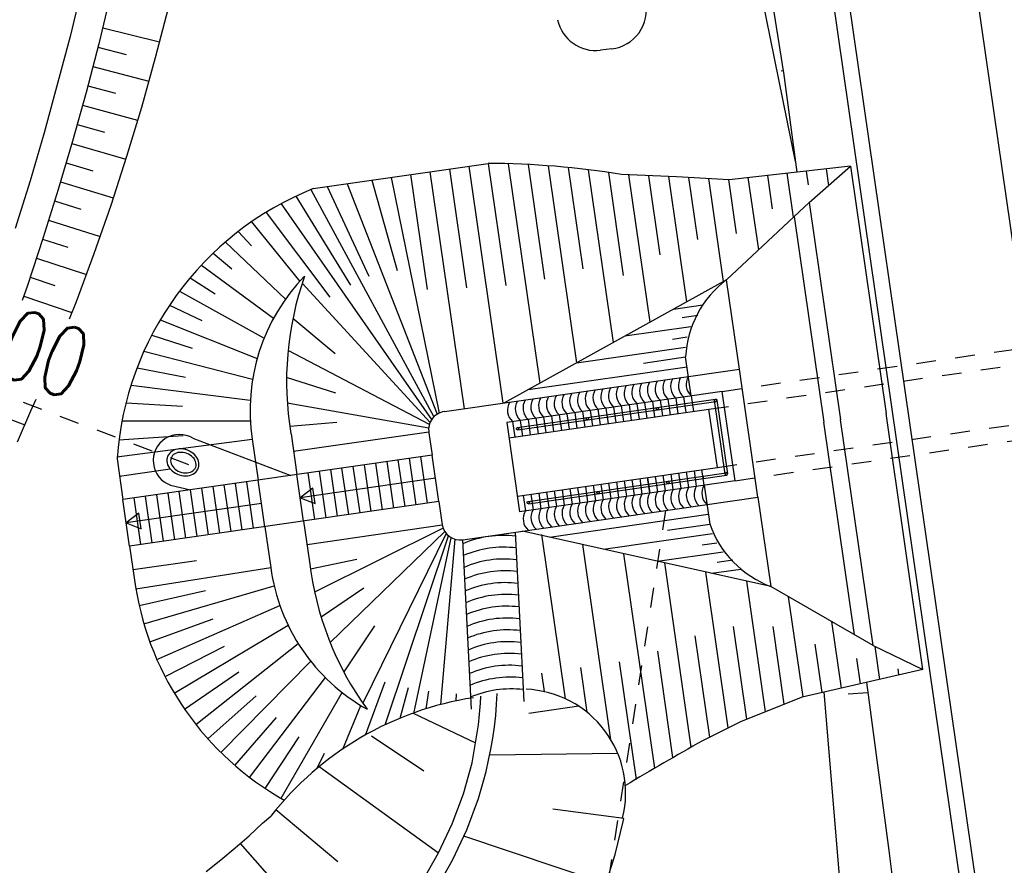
# Model space of a CAD drawing. Extents: x 446457 to 447032, y 444506 to 445688.
# Tile 17 of 83: x 446716 to 446741, y 444712 to 444734. Entities that reach past the tile are written whole.
import ezdxf

# ---------------------------------------------------------------- set-up
doc = ezdxf.new("R2010")
doc.units = 0
doc.header["$LTSCALE"] = 2
doc.header["$MEASUREMENT"] = 0
doc.linetypes.add('AUSGEZOGEN', pattern=[0])
doc.linetypes.add('STRICHLINIEX2', pattern=[0.5, 0.25, -0.25])
for name, color, linetype in [('DB-Böschungen', 15, 'CONTINUOUS'), ('DB-Durchlass_Tandl', 15, 'CONTINUOUS'), ('DB-Gleisachse', 7, 'CONTINUOUS'), ('DB-GRABEN', 15, 'AUSGEZOGEN'), ('DB-Kabelanlagen', 15, 'CONTINUOUS'), ('DB-Regenrückhaltebecken_Vorflutgra', 15, 'CONTINUOUS'), ('DB-Wegböschungen', 15, 'CONTINUOUS'), ('DB-Wege', 15, 'CONTINUOUS'), ('FBRTOP', 250, 'AUSGEZOGEN')]:
    doc.layers.add(name, color=color, linetype=linetype)
doc.styles.add('ROMANS', font='romans.shx', dxfattribs={"width": 0.8})

msp = doc.modelspace()

# ---------------------------------------------------------------- linework, layer by layer
at = {"layer": 'DB-Böschungen', "linetype": 'Continuous'}
for p, q in [((446733.522, 444742.139), (446735.986, 444730.06)), ((446735.291, 444734.816), (446735.687, 444732.314)), ((446735.678, 444732.37), (446735.629, 444732.362)), ((446735.678, 444732.37), (446735.686, 444732.321)), ((446735.686, 444732.321), (446736.022, 444729.786)), ((446737.797, 444716.781), (446737.839, 444716.463)), ((446738.607, 444693.855), (446736.722, 444716.529)), ((446737.831, 444716.512), (446737.33, 444716.483)), ((446737.839, 444716.463), (446738.365, 444712.496)), ((446738.365, 444712.496), (446738.891, 444708.529))]:
    msp.add_line(p, q, dxfattribs=at)
at = {"layer": 'DB-Böschungen'}
msp.add_lwpolyline([(446720.197, 444947.158, 0), (446720.588, 444944.34, -0.000021), (446721.861, 444935.165, -0.000029), (446722.786, 444928.49, -0.002076), (446723.586, 444922.54, 0.002062), (446724.385, 444916.59, 0.000001), (446725.21, 444910.64, -0.000001), (446726.034, 444904.69), (446727.684, 444892.79, -0.000854), (446728.612, 444886.001, 0.000446), (446730.382, 444872.99, 0.000157), (446732.831, 444855.14, 0.000129), (446735.829, 444833.389, 0.000159), (446738.898, 444811.216, 0.000371), (446740.226, 444801.689, 0.000108), (446740.815, 444797.499, 0.000023), (446743.574, 444777.889, 0.000089), (446747.32, 444751.314, 0.000421), (446748.115, 444745.715, 0.00098), (446748.299, 444744.447, -0.000042), (446752.686, 444714.558, -0.000256), (446753.859, 444706.53, -0.000116), (446756.426, 444688.877)], format="xyb", dxfattribs=at)
at = {"layer": 'DB-Durchlass_Tandl', "linetype": 'Continuous'}
for p, q in [((446723.703, 444729.364), (446728.16, 444730.006)), ((446727.17, 444729.864), (446727.606, 444726.838)), ((446727.665, 444729.935), (446728.536, 444723.897)), ((446728.16, 444730.006), (446728.608, 444726.897)), ((446728.666, 444729.999), (446729.473, 444724.406)), ((446729.174, 444729.979), (446729.595, 444727.061)), ((446729.684, 444729.947), (446730.408, 444724.924)), ((446730.195, 444729.903), (446730.568, 444727.317)), ((446730.709, 444729.846), (446731.344, 444725.442)), ((446737.389, 444729.939), (446734.302, 444729.592)), ((446736.34, 444729.014), (446737.389, 444729.939)), ((446736.768, 444729.869), (446736.829, 444729.445)), ((446737.389, 444729.939), (446738.297, 444723.638)), ((446725.191, 444729.578), (446725.837, 444727.279)), ((446725.685, 444729.65), (446726.913, 444723.644)), ((446726.18, 444729.721), (446726.602, 444726.798)), ((446726.675, 444729.792), (446727.546, 444723.755)), ((446731.224, 444729.775), (446731.603, 444727.148)), ((446732.96, 444729.662), (446731.557, 444729.723)), ((446731.738, 444729.715), (446732.28, 444725.96)), ((446732.246, 444729.693), (446732.537, 444727.68)), ((446732.755, 444729.671), (446733.215, 444726.478)), ((446734.302, 444729.592), (446732.96, 444729.662)), ((446733.264, 444729.646), (446733.491, 444728.066)), ((446733.773, 444729.62), (446734.151, 444726.996)), ((446734.282, 444729.593), (446734.479, 444728.224)), ((446734.779, 444729.646), (446735.045, 444727.801)), ((446735.276, 444729.702), (446735.399, 444728.852)), ((446735.773, 444729.758), (446735.935, 444728.635)), ((446736.321, 444729.465), (446736.27, 444729.813)), ((446723.641, 444729.339), (446726.775, 444723.547)), ((446724.059, 444729.415), (446725.118, 444727.134)), ((446724.562, 444729.487), (446726.856, 444723.613)), ((446723.257, 444729.169), (446724.65, 444726.906)), ((446722.883, 444728.98), (446726.719, 444723.479)), ((446736.34, 444729.014), (446734.236, 444727.043)), ((446736.34, 444729.014), (446737.139, 444723.471)), ((446722.498, 444728.758), (446724.123, 444726.597)), ((446735.957, 444728.656), (446736.714, 444723.41)), ((446722.126, 444728.515), (446723.357, 444727.001)), ((446721.79, 444728.269), (446722.125, 444727.906)), ((446721.465, 444728.003), (446722.993, 444726.547)), ((446721.151, 444727.719), (446721.626, 444727.321)), ((446720.851, 444727.416), (446722.691, 444726.063)), ((446720.566, 444727.095), (446721.204, 444726.684)), ((446726.68, 444723.407), (446723.42, 444726.954)), ((446734.236, 444727.043), (446728.56, 444723.901)), ((446734.564, 444724.767), (446734.236, 444727.043)), ((446720.295, 444726.755), (446722.451, 444725.557)), ((446720.041, 444726.398), (446720.865, 444726.006)), ((446732.879, 444726.292), (446733.628, 444726.4)), ((446724.261, 444725.151), (446723.181, 444726.051)), ((446733.498, 444726.129), (446733.099, 444726.071)), ((446719.804, 444726.023), (446722.273, 444725.036)), ((446731.645, 444725.609), (446733.322, 444725.851)), ((446719.586, 444725.631), (446720.612, 444725.295)), ((446732.854, 444725.531), (446733.233, 444725.585)), ((446730.411, 444724.926), (446733.191, 444725.327)), ((446719.388, 444725.223), (446722.156, 444724.507)), ((446726.66, 444723.351), (446723.059, 444725.236)), ((446732.113, 444724.919), (446733.19, 444725.074)), ((446733.333, 444724.084), (446733.19, 444725.074)), ((446719.212, 444724.799), (446720.448, 444724.562)), ((446729.177, 444724.243), (446733.226, 444724.827)), ((446724.274, 444724.155), (446723.022, 444724.55)), ((446727.042, 444723.682), (446734.564, 444724.767)), ((446735.035, 444721.501), (446734.564, 444724.767)), ((446719.059, 444724.36), (446722.098, 444723.975)), ((446734.125, 444724.198), (446728.632, 444723.406)), ((446733.135, 444724.056), (446733.192, 444723.66)), ((446733.333, 444724.084), (446733.39, 444723.688)), ((446734.453, 444721.922), (446734.125, 444724.198)), ((446718.93, 444723.908), (446720.373, 444723.817)), ((446726.643, 444723.258), (446723.04, 444723.897)), ((446728.903, 444723.274), (446733.951, 444724.002)), ((446728.912, 444723.214), (446733.96, 444723.942)), ((446731.353, 444723.799), (446731.41, 444723.403)), ((446731.551, 444723.827), (446731.608, 444723.431)), ((446731.749, 444723.856), (446731.806, 444723.46)), ((446731.947, 444723.884), (446732.004, 444723.488)), ((446732.145, 444723.913), (446732.202, 444723.517)), ((446732.343, 444723.941), (446732.4, 444723.546)), ((446732.541, 444723.97), (446732.598, 444723.574)), ((446732.739, 444723.999), (446732.796, 444723.603)), ((446732.937, 444724.027), (446732.994, 444723.631)), ((446733.371, 444723.857), (446733.362, 444723.917)), ((446734.197, 444722.087), (446733.926, 444723.968)), ((446733.985, 444723.976), (446734.256, 444722.096)), ((446728.689, 444723.01), (446733.786, 444723.745)), ((446729.572, 444723.542), (446729.629, 444723.146)), ((446729.77, 444723.57), (446729.827, 444723.174)), ((446729.968, 444723.599), (446730.025, 444723.203)), ((446730.166, 444723.627), (446730.223, 444723.231)), ((446730.364, 444723.656), (446730.421, 444723.26)), ((446730.562, 444723.685), (446730.619, 444723.289)), ((446730.76, 444723.713), (446730.817, 444723.317)), ((446730.957, 444723.742), (446731.015, 444723.346)), ((446731.155, 444723.77), (446731.213, 444723.374)), ((446734, 444722.261), (446733.786, 444723.745)), ((446739.239, 444717.109), (446738.297, 444723.638)), ((446718.826, 444723.443), (446722.098, 444723.446)), ((446724.304, 444723.402), (446723.104, 444723.302)), ((446728.632, 444723.406), (446728.96, 444721.13)), ((446728.78, 444723.428), (446728.837, 444723.032)), ((446728.978, 444723.456), (446729.035, 444723.06)), ((446729.176, 444723.485), (446729.233, 444723.089)), ((446729.374, 444723.513), (446729.431, 444723.117)), ((446737.494, 444717.997), (446736.714, 444723.41)), ((446737.968, 444717.724), (446737.139, 444723.471)), ((446718.75, 444722.966), (446720.388, 444723.072)), ((446723.136, 444723.119), (446723.286, 444722.08)), ((446723.201, 444722.673), (446726.645, 444723.17)), ((446726.649, 444723.143), (446726.731, 444722.576)), ((446718.696, 444722.529), (446722.147, 444722.976)), ((446722.147, 444722.976), (446722.296, 444721.937)), ((446726.731, 444722.576), (446718.852, 444721.44)), ((446726.902, 444721.389), (446726.731, 444722.576)), ((446718.702, 444722.479), (446718.852, 444721.44)), ((446725.18, 444721.14), (446725.008, 444722.328)), ((446725.467, 444721.182), (446725.295, 444722.369)), ((446725.754, 444721.223), (446725.582, 444722.411)), ((446726.041, 444721.264), (446725.869, 444722.452)), ((446726.328, 444721.306), (446726.156, 444722.493)), ((446726.615, 444721.347), (446726.444, 444722.535)), ((446726.615, 444721.347), (446726.444, 444722.535)), ((446718.766, 444722.034), (446720.057, 444722.22)), ((446723.457, 444720.892), (446723.286, 444722.08)), ((446723.745, 444720.933), (446723.573, 444722.121)), ((446724.032, 444720.975), (446723.86, 444722.162)), ((446724.319, 444721.016), (446724.147, 444722.204)), ((446724.606, 444721.057), (446724.434, 444722.245)), ((446724.893, 444721.099), (446724.721, 444722.287)), ((446728.903, 444721.526), (446734, 444722.261)), ((446729.174, 444721.393), (446734.222, 444722.121)), ((446729.183, 444721.334), (446734.231, 444722.062)), ((446732.614, 444722.061), (446732.671, 444721.665)), ((446732.812, 444722.089), (446732.869, 444721.694)), ((446733.01, 444722.118), (446733.067, 444721.722)), ((446733.208, 444722.147), (446733.265, 444721.751)), ((446733.406, 444722.175), (446733.463, 444721.779)), ((446733.661, 444721.808), (446733.604, 444722.204)), ((446733.633, 444722.036), (446733.642, 444721.977)), ((446734.198, 444722.1), (446734.197, 444722.099)), ((446734.197, 444722.099), (446734.197, 444722.097)), ((446734.197, 444722.097), (446734.197, 444722.096)), ((446734.197, 444722.096), (446734.197, 444722.094)), ((446734.197, 444722.094), (446734.197, 444722.093)), ((446734.197, 444722.093), (446734.197, 444722.091)), ((446734.197, 444722.091), (446734.197, 444722.09)), ((446734.197, 444722.09), (446734.197, 444722.089)), ((446734.197, 444722.089), (446734.197, 444722.087)), ((446734.197, 444722.087), (446734.197, 444722.086)), ((446734.197, 444722.086), (446734.197, 444722.084)), ((446734.197, 444722.084), (446734.198, 444722.083)), ((446734.199, 444722.103), (446734.198, 444722.102)), ((446734.198, 444722.102), (446734.198, 444722.1)), ((446734.198, 444722.083), (446734.198, 444722.081)), ((446734.198, 444722.081), (446734.199, 444722.08)), ((446734.2, 444722.106), (446734.199, 444722.104)), ((446734.199, 444722.104), (446734.199, 444722.103)), ((446734.199, 444722.08), (446734.199, 444722.079)), ((446734.199, 444722.079), (446734.2, 444722.077)), ((446734.201, 444722.107), (446734.2, 444722.106)), ((446734.2, 444722.077), (446734.201, 444722.076)), ((446734.202, 444722.108), (446734.201, 444722.107)), ((446734.201, 444722.076), (446734.202, 444722.075)), ((446734.203, 444722.109), (446734.202, 444722.108)), ((446734.202, 444722.075), (446734.202, 444722.074)), ((446734.202, 444722.074), (446734.203, 444722.072)), ((446734.204, 444722.112), (446734.203, 444722.11)), ((446734.203, 444722.11), (446734.203, 444722.109)), ((446734.203, 444722.072), (446734.204, 444722.071)), ((446734.205, 444722.113), (446734.204, 444722.112)), ((446734.204, 444722.071), (446734.205, 444722.07)), ((446734.206, 444722.114), (446734.205, 444722.113)), ((446734.205, 444722.07), (446734.206, 444722.069)), ((446734.208, 444722.115), (446734.206, 444722.114)), ((446734.206, 444722.069), (446734.207, 444722.068)), ((446734.207, 444722.068), (446734.209, 444722.067)), ((446734.209, 444722.116), (446734.208, 444722.115)), ((446734.21, 444722.116), (446734.209, 444722.116)), ((446734.209, 444722.067), (446734.21, 444722.066)), ((446734.211, 444722.117), (446734.21, 444722.116)), ((446734.21, 444722.066), (446734.211, 444722.066)), ((446734.213, 444722.118), (446734.211, 444722.117)), ((446734.211, 444722.066), (446734.212, 444722.065)), ((446734.212, 444722.065), (446734.214, 444722.064)), ((446734.214, 444722.119), (446734.213, 444722.118)), ((446734.215, 444722.119), (446734.214, 444722.119)), ((446734.214, 444722.064), (446734.215, 444722.064)), ((446734.216, 444722.12), (446734.215, 444722.119)), ((446734.215, 444722.064), (446734.216, 444722.063)), ((446734.218, 444722.12), (446734.216, 444722.12)), ((446734.216, 444722.063), (446734.218, 444722.063)), ((446734.219, 444722.121), (446734.218, 444722.12)), ((446734.218, 444722.063), (446734.219, 444722.062)), ((446734.221, 444722.121), (446734.219, 444722.121)), ((446734.219, 444722.062), (446734.221, 444722.062)), ((446734.222, 444722.121), (446734.221, 444722.121)), ((446734.221, 444722.062), (446734.222, 444722.062)), ((446734.224, 444722.121), (446734.222, 444722.121)), ((446734.222, 444722.062), (446734.223, 444722.061)), ((446734.223, 444722.061), (446734.225, 444722.061)), ((446734.225, 444722.121), (446734.224, 444722.121)), ((446734.227, 444722.121), (446734.225, 444722.121)), ((446734.225, 444722.061), (446734.226, 444722.061)), ((446734.226, 444722.061), (446734.228, 444722.061)), ((446734.228, 444722.121), (446734.227, 444722.121)), ((446734.23, 444722.121), (446734.228, 444722.121)), ((446734.228, 444722.061), (446734.229, 444722.061)), ((446734.229, 444722.061), (446734.231, 444722.062)), ((446734.231, 444722.121), (446734.23, 444722.121)), ((446734.233, 444722.121), (446734.231, 444722.121)), ((446734.231, 444722.062), (446734.232, 444722.062)), ((446734.232, 444722.062), (446734.234, 444722.062)), ((446734.234, 444722.12), (446734.233, 444722.121)), ((446734.235, 444722.12), (446734.234, 444722.12)), ((446734.234, 444722.062), (446734.235, 444722.063)), ((446734.237, 444722.12), (446734.235, 444722.12)), ((446734.235, 444722.063), (446734.236, 444722.063)), ((446734.236, 444722.063), (446734.238, 444722.064)), ((446734.238, 444722.119), (446734.237, 444722.12)), ((446734.24, 444722.118), (446734.238, 444722.119)), ((446734.238, 444722.064), (446734.239, 444722.064)), ((446734.239, 444722.064), (446734.241, 444722.065)), ((446734.241, 444722.118), (446734.24, 444722.118)), ((446734.242, 444722.117), (446734.241, 444722.118)), ((446734.241, 444722.065), (446734.242, 444722.066)), ((446734.243, 444722.116), (446734.242, 444722.117)), ((446734.242, 444722.066), (446734.243, 444722.066)), ((446734.244, 444722.115), (446734.243, 444722.116)), ((446734.243, 444722.066), (446734.244, 444722.067)), ((446734.246, 444722.114), (446734.244, 444722.115)), ((446734.244, 444722.067), (446734.245, 444722.068)), ((446734.245, 444722.068), (446734.247, 444722.069)), ((446734.247, 444722.113), (446734.246, 444722.114)), ((446734.248, 444722.113), (446734.247, 444722.113)), ((446734.247, 444722.069), (446734.248, 444722.07)), ((446734.249, 444722.111), (446734.248, 444722.113)), ((446734.248, 444722.07), (446734.249, 444722.071)), ((446734.25, 444722.11), (446734.249, 444722.111)), ((446734.249, 444722.071), (446734.25, 444722.072)), ((446734.251, 444722.109), (446734.25, 444722.11)), ((446734.25, 444722.072), (446734.251, 444722.073)), ((446734.252, 444722.108), (446734.251, 444722.109)), ((446734.251, 444722.075), (446734.252, 444722.076)), ((446734.251, 444722.073), (446734.251, 444722.075)), ((446734.252, 444722.107), (446734.252, 444722.108)), ((446734.253, 444722.105), (446734.252, 444722.107)), ((446734.252, 444722.076), (446734.253, 444722.077)), ((446734.254, 444722.104), (446734.253, 444722.105)), ((446734.253, 444722.077), (446734.254, 444722.078)), ((446734.254, 444722.103), (446734.254, 444722.104)), ((446734.255, 444722.101), (446734.254, 444722.103)), ((446734.254, 444722.08), (446734.255, 444722.081)), ((446734.254, 444722.078), (446734.254, 444722.08)), ((446734.255, 444722.1), (446734.255, 444722.101)), ((446734.256, 444722.098), (446734.255, 444722.1)), ((446734.255, 444722.083), (446734.256, 444722.084)), ((446734.255, 444722.081), (446734.255, 444722.083)), ((446734.256, 444722.097), (446734.256, 444722.098)), ((446734.256, 444722.096), (446734.256, 444722.097)), ((446734.256, 444722.094), (446734.256, 444722.096)), ((446734.256, 444722.093), (446734.256, 444722.094)), ((446734.257, 444722.091), (446734.256, 444722.093)), ((446734.256, 444722.09), (446734.257, 444722.091)), ((446734.256, 444722.088), (446734.256, 444722.09)), ((446734.256, 444722.087), (446734.256, 444722.088)), ((446734.256, 444722.085), (446734.256, 444722.087)), ((446734.256, 444722.084), (446734.256, 444722.085)), ((446721.607, 444720.625), (446721.435, 444721.813)), ((446721.894, 444720.666), (446721.722, 444721.854)), ((446722.181, 444720.708), (446722.009, 444721.895)), ((446722.468, 444720.749), (446722.296, 444721.937)), ((446726.816, 444721.982), (446723.372, 444721.486)), ((446734.453, 444721.922), (446728.96, 444721.13)), ((446730.833, 444721.804), (446730.89, 444721.408)), ((446731.031, 444721.833), (446731.088, 444721.437)), ((446731.229, 444721.861), (446731.286, 444721.465)), ((446731.427, 444721.89), (446731.484, 444721.494)), ((446731.625, 444721.918), (446731.682, 444721.522)), ((446731.823, 444721.947), (446731.88, 444721.551)), ((446732.021, 444721.975), (446732.078, 444721.579)), ((446732.276, 444721.608), (446732.218, 444722.004)), ((446732.218, 444722.004), (446732.276, 444721.608)), ((446732.218, 444722.004), (446732.276, 444721.608)), ((446732.416, 444722.032), (446732.474, 444721.636)), ((446733.661, 444721.808), (446733.804, 444720.818)), ((446719.884, 444720.377), (446719.713, 444721.564)), ((446720.171, 444720.418), (446720, 444721.606)), ((446720.458, 444720.459), (446720.287, 444721.647)), ((446720.746, 444720.501), (446720.574, 444721.688)), ((446721.033, 444720.542), (446720.861, 444721.73)), ((446721.32, 444720.583), (446721.148, 444721.771)), ((446723.69, 444721.733), (446723.372, 444721.486)), ((446723.747, 444721.338), (446723.69, 444721.733)), ((446729.051, 444721.547), (446729.108, 444721.151)), ((446729.249, 444721.576), (446729.306, 444721.18)), ((446729.447, 444721.604), (446729.504, 444721.208)), ((446729.645, 444721.633), (446729.702, 444721.237)), ((446729.843, 444721.661), (446729.9, 444721.265)), ((446730.041, 444721.69), (446730.098, 444721.294)), ((446730.239, 444721.718), (446730.296, 444721.322)), ((446730.437, 444721.747), (446730.494, 444721.351)), ((446730.635, 444721.775), (446730.692, 444721.38)), ((446719.023, 444720.252), (446718.852, 444721.44)), ((446722.382, 444721.343), (446718.938, 444720.846)), ((446726.902, 444721.389), (446719.023, 444720.252)), ((446719.31, 444720.294), (446719.139, 444721.481)), ((446719.597, 444720.335), (446719.426, 444721.523)), ((446723.372, 444721.486), (446723.747, 444721.338)), ((446726.902, 444721.389), (446726.987, 444720.795)), ((446727.513, 444720.416), (446735.035, 444721.501)), ((446735.035, 444721.501), (446735.363, 444719.224)), ((446719.256, 444721.094), (446718.938, 444720.846)), ((446719.313, 444720.699), (446719.256, 444721.094)), ((446729.72, 444720.481), (446733.768, 444721.065)), ((446718.938, 444720.846), (446719.313, 444720.699)), ((446723.457, 444720.892), (446723.607, 444719.853)), ((446723.543, 444720.298), (446726.987, 444720.795)), ((446732.727, 444720.663), (446733.804, 444720.818)), ((446722.468, 444720.749), (446722.618, 444719.71)), ((446727.011, 444720.71), (446723.735, 444719.079)), ((446727.053, 444720.625), (446724.132, 444717.8)), ((446727.088, 444720.577), (446724.963, 444716.254)), ((446728.85, 444720.609), (446729.064, 444716.295)), ((446735.363, 444719.224), (446729.031, 444720.635)), ((446730.127, 444716.365), (446729.524, 444720.548)), ((446731.096, 444720.175), (446733.876, 444720.576)), ((446725.536, 444715.702), (446727.146, 444720.52)), ((446726.266, 444715.988), (446727.219, 444720.469)), ((446726.953, 444716.219), (446727.315, 444720.429)), ((446727.508, 444720.415), (446727.722, 444716.102)), ((446731.288, 444715.32), (446730.571, 444720.292)), ((446733.611, 444720.285), (446733.989, 444720.34)), ((446719.023, 444720.252), (446719.173, 444719.213)), ((446732.403, 444714.594), (446731.615, 444720.059)), ((446732.473, 444719.868), (446734.15, 444720.11)), ((446719.109, 444719.658), (446720.73, 444719.892)), ((446724.808, 444719.911), (446723.628, 444719.668)), ((446733.336, 444715.132), (446732.659, 444719.827)), ((446734.398, 444719.893), (446733.998, 444719.836)), ((446719.181, 444719.164), (446722.618, 444719.71)), ((446734.276, 444715.62), (446733.703, 444719.594)), ((446733.849, 444719.562), (446734.599, 444719.67)), ((446735.227, 444716.034), (446734.747, 444719.362)), ((446719.173, 444719.213), (446719.173, 444719.213)), ((446719.265, 444718.739), (446720.957, 444719.121)), ((446719.386, 444718.272), (446722.704, 444719.246)), ((446724.992, 444719.18), (446723.902, 444718.447)), ((446737.968, 444717.724), (446735.363, 444719.224)), ((446736.182, 444716.413), (446735.814, 444718.965)), ((446719.716, 444717.365), (446722.853, 444718.738)), ((446719.537, 444717.813), (446721.154, 444718.402)), ((446737.161, 444716.636), (446736.916, 444718.33)), ((446720.158, 444716.507), (446723.059, 444718.244)), ((446725.261, 444718.221), (446724.479, 444717.053)), ((446734.749, 444715.842), (446734.409, 444718.203)), ((446735.704, 444716.225), (446735.418, 444718.208)), ((446733.805, 444715.385), (446733.433, 444717.964)), ((446719.924, 444716.929), (446721.436, 444717.709)), ((446720.706, 444715.712), (446723.321, 444717.77)), ((446732.869, 444714.865), (446732.479, 444717.574)), ((446736.671, 444716.525), (446736.494, 444717.756)), ((446737.968, 444717.724), (446739.239, 444717.109)), ((446738.139, 444716.859), (446738.018, 444717.695)), ((446721.35, 444714.993), (446723.639, 444717.32)), ((446731.94, 444714.306), (446731.507, 444717.304)), ((446737.65, 444716.747), (446737.557, 444717.393)), ((446720.42, 444716.101), (446721.801, 444717.052)), ((446729.596, 444716.546), (446729.528, 444717.019)), ((446730.682, 444716.019), (446730.518, 444717.161)), ((446739.239, 444717.109), (446736.161, 444716.409)), ((446738.628, 444716.97), (446738.605, 444717.128)), ((446722.08, 444714.361), (446724.012, 444716.903)), ((446725.029, 444715.44), (446725.537, 444716.795)), ((446722.884, 444713.827), (446724.438, 444716.524)), ((446725.919, 444715.872), (446726.13, 444716.648)), ((446726.575, 444716.11), (446726.643, 444716.561)), ((446721.017, 444715.342), (446722.245, 444716.442)), ((446727.342, 444716.311), (446727.349, 444716.493)), ((446736.161, 444716.409), (446734.605, 444715.784)), ((446724.453, 444715.083), (446724.916, 444716.191)), ((446721.705, 444714.665), (446722.762, 444715.886)), ((446734.605, 444715.784), (446733.618, 444715.292)), ((446722.473, 444714.081), (446723.346, 444715.395)), ((446723.801, 444714.592), (446723.99, 444714.975))]:
    msp.add_line(p, q, dxfattribs=at)
at = {"layer": 'DB-Durchlass_Tandl', "linetype": 'STRICHLINIEX2'}
for p, q in [((446734.125, 444724.198), (446753.92, 444727.053)), ((446733.786, 444723.745), (446754.373, 444726.715)), ((446734, 444722.261), (446754.587, 444725.23)), ((446734.453, 444721.922), (446754.248, 444724.777))]:
    msp.add_line(p, q, dxfattribs=at)
at = {"layer": 'DB-Durchlass_Tandl', "linetype": 'Continuous'}
for centre, major_axis, start_param, end_param in [((446728.101, 444708.789), (-15.003, 15.003), -0.94902, -0.788172), ((446726.681, 444721.942), (-5.655, 5.655), -0.403714, 0.718123), ((446726.995, 444723.713), (-3.468, 3.468), 0.013473, 0.936167), ((446731.055, 444724.454), (-5.681, 5.681), 0.445424, 0.95246), ((446735.819, 444724.941), (-1.861, 1.861), -0.140066, 0.734729), ((446733.398, 444724.346), (-0.277, 0.277), 0.237521, 1.619745), ((446733.596, 444724.375), (-0.277, 0.277), 0.237521, 1.619745), ((446731.815, 444724.118), (-0.277, 0.277), 0.237521, 1.619745), ((446732.013, 444724.146), (-0.277, 0.277), 0.237521, 1.619745), ((446732.211, 444724.175), (-0.277, 0.277), 0.237521, 1.619745), ((446732.409, 444724.203), (-0.277, 0.277), 0.237521, 1.619745), ((446732.607, 444724.232), (-0.277, 0.277), 0.237521, 1.619745), ((446732.805, 444724.261), (-0.277, 0.277), 0.237521, 1.619745), ((446733.002, 444724.289), (-0.277, 0.277), 0.237521, 1.619745), ((446733.2, 444724.318), (-0.277, 0.277), 0.237521, 1.619745), ((446730.033, 444723.861), (-0.277, 0.277), 0.237521, 1.619745), ((446730.231, 444723.889), (-0.277, 0.277), 0.237521, 1.619745), ((446730.429, 444723.918), (-0.277, 0.277), 0.237521, 1.619745), ((446730.627, 444723.947), (-0.277, 0.277), 0.237521, 1.619745), ((446730.825, 444723.975), (-0.277, 0.277), 0.237521, 1.619745), ((446731.023, 444724.004), (-0.277, 0.277), 0.237521, 1.619745), ((446731.023, 444724.004), (-0.277, 0.277), 0.237521, 1.619745), ((446731.221, 444724.032), (-0.277, 0.277), 0.237521, 1.619745), ((446731.419, 444724.061), (-0.277, 0.277), 0.237521, 1.619745), ((446731.617, 444724.089), (-0.277, 0.277), 0.237521, 1.619745), ((446729.043, 444723.718), (-0.277, 0.277), 0.237521, 1.619745), ((446729.241, 444723.747), (-0.277, 0.277), 0.237521, 1.619745), ((446729.439, 444723.775), (-0.277, 0.277), 0.237521, 1.619745), ((446729.637, 444723.804), (-0.277, 0.277), 0.237521, 1.619745), ((446729.835, 444723.832), (-0.277, 0.277), 0.237521, 1.619745), ((446733.955, 444723.972), (0.0212, 0.0212), 4.08538746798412, 10.36857277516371), ((446727.106, 444723.223), (-0.328, 0.328), -0.646407, 0.958546), ((446732.471, 444723.758), (-0.0212, 0.0212), 2.514591, 8.797776), ((446730.689, 444723.501), (-0.0212, 0.0212), 2.514591, 8.797776), ((446728.908, 444723.244), (-0.0212, 0.0212), 2.514591, 8.797776), ((446732.742, 444721.877), (0.0212, 0.0212), 4.08538746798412, 10.36857277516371), ((446733.996, 444721.603), (-0.277, 0.277), 0.237522, 1.619745), ((446730.96, 444721.62), (0.0212, 0.0212), 4.08538746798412, 10.36857277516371), ((446732.214, 444721.347), (-0.277, 0.277), 0.237522, 1.619745), ((446732.412, 444721.375), (-0.277, 0.277), 0.237522, 1.619745), ((446732.61, 444721.404), (-0.277, 0.277), 0.237522, 1.619745), ((446732.808, 444721.432), (-0.277, 0.277), 0.237522, 1.619745), ((446733.006, 444721.461), (-0.277, 0.277), 0.237522, 1.619745), ((446733.204, 444721.489), (-0.277, 0.277), 0.237522, 1.619745), ((446733.402, 444721.518), (-0.277, 0.277), 0.237522, 1.619745), ((446733.6, 444721.546), (-0.277, 0.277), 0.237522, 1.619745), ((446733.798, 444721.575), (-0.277, 0.277), 0.237522, 1.619745), ((446729.179, 444721.363), (-0.0212, 0.0212), 2.514591, 8.797776), ((446730.433, 444721.09), (-0.277, 0.277), 0.237522, 1.619745), ((446730.631, 444721.118), (-0.277, 0.277), 0.237522, 1.619745), ((446730.829, 444721.147), (-0.277, 0.277), 0.237522, 1.619745), ((446731.027, 444721.175), (-0.277, 0.277), 0.237522, 1.619745), ((446731.225, 444721.204), (-0.277, 0.277), 0.237522, 1.619745), ((446731.423, 444721.232), (-0.277, 0.277), 0.237522, 1.619745), ((446731.423, 444721.232), (-0.277, 0.277), 0.237522, 1.619745), ((446731.621, 444721.261), (-0.277, 0.277), 0.237522, 1.619745), ((446731.819, 444721.289), (-0.277, 0.277), 0.237522, 1.619745), ((446732.017, 444721.318), (-0.277, 0.277), 0.237522, 1.619745), ((446729.443, 444720.947), (-0.277, 0.277), 0.237522, 1.619745), ((446729.641, 444720.975), (-0.277, 0.277), 0.237522, 1.619745), ((446729.839, 444721.004), (-0.277, 0.277), 0.237522, 1.619745), ((446730.037, 444721.032), (-0.277, 0.277), 0.237522, 1.619745), ((446730.235, 444721.061), (-0.277, 0.277), 0.237522, 1.619745), ((446727.444, 444720.875), (-0.328, 0.328), 0.958559, 2.504342), ((446736.288, 444721.689), (-1.861, 1.861), 1.122538, 1.997333), ((446728.541, 444717.941), (-1.829, 1.829), -0.907396, -0.37693), ((446728.556, 444717.64), (-1.829, 1.829), -0.907396, -0.37693), ((446731.58, 444720.809), (-5.681, 5.681), 0.904807, 1.411843), ((446728.571, 444717.339), (-1.829, 1.829), -0.907396, -0.37693), ((446727.476, 444720.373), (-3.468, 3.468), 0.9211, 1.843793), ((446728.585, 444717.038), (-1.829, 1.829), -0.907396, -0.37693), ((446728.6, 444716.737), (-1.829, 1.829), -0.907396, -0.37693), ((446726.68, 444720.413), (-5.375, 5.375), 0.943941, 1.84514), ((446728.615, 444716.437), (-1.829, 1.829), -0.907396, -0.37693), ((446728.63, 444716.136), (-1.829, 1.829), -0.907396, -0.37693), ((446728.645, 444715.835), (-1.829, 1.829), -0.907396, -0.37693), ((446728.66, 444715.534), (-1.829, 1.829), -0.907396, -0.37693), ((446728.675, 444715.233), (-1.829, 1.829), -0.907396, -0.37693), ((446728.69, 444714.932), (-1.829, 1.829), -0.907396, -0.37693), ((446728.705, 444714.631), (-1.829, 1.829), -0.907396, -0.37693), ((446728.72, 444714.33), (-1.829, 1.829), -0.907396, -0.37693), ((446728.735, 444714.029), (-1.829, 1.829), -0.907396, -0.37693), ((446779.863, 444633.448), (-66.473, 66.473), -0.271078, -0.246948)]:
    msp.add_ellipse(centre, major_axis=major_axis, ratio=1, start_param=start_param, end_param=end_param, dxfattribs=at)
at = {"layer": 'DB-Gleisachse', "linetype": 'Continuous'}
msp.add_line((446730.915, 444801.518), (446745.157, 444702.767), dxfattribs=at)
at = {"layer": 'DB-GRABEN', "linetype": 'Continuous'}
msp.add_line((446731.312, 444732.926), (446731.024, 444732.89), dxfattribs=at)
for centre, start_param, end_param in [((446731.19, 444733.918), 2.479176, 4.135707), ((446730.902, 444733.883), 0.999846, 2.479176)]:
    msp.add_ellipse(centre, major_axis=(-0.707, 0.707), ratio=1, start_param=start_param, end_param=end_param, dxfattribs=at)
at = {"layer": 'DB-Kabelanlagen', "linetype": 'Continuous'}
for p, q in [((446727.303, 444800.997), (446741.545, 444702.246)), ((446727.699, 444801.054), (446742.971, 444695.158))]:
    msp.add_line(p, q, dxfattribs=at)
at = {"layer": 'DB-Regenrückhaltebecken_Vorflutgra', "linetype": 'STRICHLINIEX2'}
for p, q in [((446708.824, 444726.738), (446720.705, 444722.265)), ((446728.476, 444693.989), (446732.694, 444721.201))]:
    msp.add_line(p, q, dxfattribs=at)
at = {"layer": 'DB-Regenrückhaltebecken_Vorflutgra', "linetype": 'Continuous'}
for p, q in [((446719.991, 444722.544), (446719.978, 444722.503)), ((446720.011, 444722.582), (446719.991, 444722.544)), ((446720.037, 444722.616), (446720.011, 444722.582)), ((446720.068, 444722.647), (446720.037, 444722.616)), ((446720.104, 444722.674), (446720.068, 444722.647)), ((446720.117, 444722.56), (446720.095, 444722.531)), ((446720.145, 444722.696), (446720.104, 444722.674)), ((446720.144, 444722.586), (446720.117, 444722.56)), ((446720.177, 444722.607), (446720.144, 444722.586)), ((446720.19, 444722.713), (446720.145, 444722.696)), ((446720.213, 444722.624), (446720.177, 444722.607)), ((446720.238, 444722.724), (446720.19, 444722.713)), ((446720.254, 444722.636), (446720.213, 444722.624)), ((446720.288, 444722.731), (446720.238, 444722.724)), ((446720.297, 444722.643), (446720.254, 444722.636)), ((446720.34, 444722.731), (446720.288, 444722.731)), ((446720.342, 444722.644), (446720.297, 444722.643)), ((446720.393, 444722.726), (446720.34, 444722.731)), ((446720.388, 444722.64), (446720.342, 444722.644)), ((446720.435, 444722.631), (446720.388, 444722.64)), ((446720.445, 444722.715), (446720.393, 444722.726)), ((446720.48, 444722.617), (446720.435, 444722.631)), ((446720.496, 444722.699), (446720.445, 444722.715)), ((446720.524, 444722.598), (446720.48, 444722.617)), ((446720.545, 444722.677), (446720.496, 444722.699)), ((446720.565, 444722.574), (446720.524, 444722.598)), ((446720.592, 444722.651), (446720.545, 444722.677)), ((446720.602, 444722.547), (446720.565, 444722.574)), ((446720.635, 444722.621), (446720.592, 444722.651)), ((446720.635, 444722.516), (446720.602, 444722.547)), ((446720.673, 444722.587), (446720.635, 444722.621)), ((446720.707, 444722.549), (446720.673, 444722.587)), ((446720.736, 444722.509), (446720.707, 444722.549)), ((446719.978, 444722.503), (446719.971, 444722.461)), ((446719.971, 444722.461), (446719.971, 444722.417)), ((446719.971, 444722.417), (446719.978, 444722.373)), ((446719.978, 444722.373), (446719.991, 444722.329)), ((446719.991, 444722.329), (446720.011, 444722.287)), ((446720.07, 444722.465), (446720.067, 444722.428)), ((446720.067, 444722.428), (446720.071, 444722.391)), ((446720.079, 444722.499), (446720.07, 444722.465)), ((446720.071, 444722.391), (446720.082, 444722.354)), ((446720.095, 444722.531), (446720.079, 444722.499)), ((446720.082, 444722.354), (446720.098, 444722.317)), ((446720.098, 444722.317), (446720.121, 444722.281)), ((446720.663, 444722.483), (446720.635, 444722.516)), ((446720.686, 444722.447), (446720.663, 444722.483)), ((446720.703, 444722.411), (446720.686, 444722.447)), ((446720.713, 444722.373), (446720.703, 444722.411)), ((446720.705, 444722.265), (446720.714, 444722.3)), ((446720.717, 444722.336), (446720.713, 444722.373)), ((446720.714, 444722.3), (446720.717, 444722.336)), ((446720.759, 444722.467), (446720.736, 444722.509)), ((446720.775, 444722.423), (446720.759, 444722.467)), ((446720.785, 444722.379), (446720.775, 444722.423)), ((446720.775, 444722.251), (446720.785, 444722.292)), ((446720.789, 444722.335), (446720.785, 444722.379)), ((446720.785, 444722.292), (446720.789, 444722.335)), ((446720.011, 444722.287), (446720.037, 444722.245)), ((446720.037, 444722.245), (446720.068, 444722.206)), ((446720.068, 444722.206), (446720.104, 444722.17)), ((446720.104, 444722.17), (446720.145, 444722.138)), ((446720.121, 444722.281), (446720.149, 444722.248)), ((446720.145, 444722.138), (446720.19, 444722.11)), ((446720.149, 444722.248), (446720.183, 444722.217)), ((446720.183, 444722.217), (446720.22, 444722.19)), ((446720.19, 444722.11), (446720.238, 444722.086)), ((446720.22, 444722.19), (446720.261, 444722.167)), ((446720.238, 444722.086), (446720.288, 444722.067)), ((446720.261, 444722.167), (446720.305, 444722.148)), ((446720.288, 444722.067), (446720.34, 444722.054)), ((446720.305, 444722.148), (446720.35, 444722.133)), ((446720.34, 444722.054), (446720.393, 444722.046)), ((446720.35, 444722.133), (446720.396, 444722.124)), ((446720.393, 444722.046), (446720.445, 444722.043)), ((446720.396, 444722.124), (446720.442, 444722.12)), ((446720.442, 444722.12), (446720.488, 444722.122)), ((446720.445, 444722.043), (446720.496, 444722.046)), ((446720.488, 444722.122), (446720.531, 444722.128)), ((446720.496, 444722.046), (446720.545, 444722.055)), ((446720.531, 444722.128), (446720.571, 444722.14)), ((446720.545, 444722.055), (446720.592, 444722.07)), ((446720.571, 444722.14), (446720.608, 444722.157)), ((446720.592, 444722.07), (446720.635, 444722.089)), ((446720.608, 444722.157), (446720.64, 444722.178)), ((446720.635, 444722.089), (446720.673, 444722.113)), ((446720.64, 444722.178), (446720.668, 444722.204)), ((446720.668, 444722.204), (446720.689, 444722.233)), ((446720.673, 444722.113), (446720.707, 444722.142)), ((446720.689, 444722.233), (446720.705, 444722.265)), ((446720.707, 444722.142), (446720.736, 444722.175)), ((446720.736, 444722.175), (446720.759, 444722.212)), ((446720.759, 444722.212), (446720.775, 444722.251)), ((446727.965, 444716.252), (446727.975, 444716.428)), ((446728.374, 444716.223), (446728.39, 444716.499)), ((446727.942, 444715.976), (446727.965, 444716.252)), ((446728.35, 444715.936), (446728.374, 444716.223)), ((446730.473, 444716.173), (446729.198, 444715.991)), ((446726.245, 444715.998), (446727.84, 444715.244)), ((446727.91, 444715.701), (446727.942, 444715.976)), ((446728.317, 444715.649), (446728.35, 444715.936)), ((446727.84, 444715.244), (446727.91, 444715.701)), ((446728.277, 444715.363), (446728.317, 444715.649)), ((446725.182, 444715.416), (446726.516, 444714.525)), ((446728.228, 444715.079), (446728.277, 444715.363)), ((446727.747, 444714.732), (446727.84, 444715.244)), ((446727.84, 444715.244), (446727.84, 444715.244)), ((446727.84, 444715.244), (446727.84, 444715.244)), ((446727.84, 444715.244), (446727.84, 444715.244)), ((446727.84, 444715.244), (446727.84, 444715.244)), ((446727.84, 444715.244), (446727.84, 444715.244)), ((446728.171, 444714.796), (446728.228, 444715.079)), ((446728.106, 444714.514), (446728.171, 444714.796)), ((446728.199, 444714.937), (446731.461, 444714.975)), ((446723.852, 444714.634), (446726.896, 444712.438)), ((446727.528, 444713.945), (446727.747, 444714.732)), ((446728.034, 444714.235), (446728.106, 444714.514)), ((446727.909, 444713.822), (446728.034, 444714.235)), ((446727.242, 444713.178), (446727.528, 444713.945)), ((446727.611, 444713.025), (446727.909, 444713.822)), ((446722.751, 444713.539), (446724.324, 444712.216)), ((446731.617, 444713.313), (446729.808, 444713.547)), ((446722.412, 444713.193), (446722.619, 444713.375)), ((446731.603, 444713.238), (446731.617, 444713.313)), ((446722.066, 444712.875), (446722.412, 444713.193)), ((446726.896, 444712.438), (446727.242, 444713.178)), ((446727.251, 444712.254), (446727.611, 444713.025)), ((446731.392, 444712.392), (446731.603, 444713.238)), ((446721.709, 444712.567), (446722.066, 444712.875)), ((446731.158, 444711.646), (446727.542, 444712.865)), ((446721.344, 444712.259), (446721.709, 444712.567)), ((446721.836, 444712.676), (446724.609, 444709.538)), ((446720.969, 444711.965), (446721.344, 444712.259)), ((446726.491, 444711.729), (446726.896, 444712.438)), ((446726.829, 444711.516), (446727.251, 444712.254)), ((446731.129, 444711.56), (446731.392, 444712.392))]:
    msp.add_line(p, q, dxfattribs=at)
for centre, major_axis, start_param, end_param in [((446729.014, 444713.961), (-1.873, 1.873), 3.685288, 5.45621), ((446729.026, 444708.336), (-5.764, 5.764), -0.632332, 0.118987)]:
    msp.add_ellipse(centre, major_axis=major_axis, ratio=1, start_param=start_param, end_param=end_param, dxfattribs=at)
at = {"layer": 'DB-Wegböschungen', "linetype": 'Continuous'}
for p, q in [((446718.832, 444735.559), (446718.238, 444733.058)), ((446720, 444733.961), (446719.672, 444732.694)), ((446718.339, 444733.461), (446719.78, 444733.104)), ((446718.238, 444733.058), (446717.912, 444731.815)), ((446718.215, 444732.969), (446718.931, 444732.786)), ((446719.672, 444732.694), (446719.321, 444731.434)), ((446718.088, 444732.476), (446719.51, 444732.103)), ((446717.957, 444731.981), (446718.664, 444731.794)), ((446717.912, 444731.815), (446717.567, 444730.577)), ((446717.823, 444731.49), (446719.226, 444731.109)), ((446719.321, 444731.434), (446718.946, 444730.181)), ((446717.687, 444731.001), (446718.382, 444730.806)), ((446717.567, 444730.577), (446717.201, 444729.345)), ((446717.548, 444730.513), (446718.924, 444730.114)), ((446718.946, 444730.181), (446718.542, 444728.937)), ((446717.406, 444730.026), (446718.086, 444729.822)), ((446717.201, 444729.345), (446716.818, 444728.119)), ((446717.26, 444729.538), (446718.606, 444729.127)), ((446717.111, 444729.051), (446717.775, 444728.843)), ((446718.542, 444728.937), (446718.113, 444727.702)), ((446716.958, 444728.562), (446718.271, 444728.148)), ((446716.818, 444728.119), (446716.416, 444726.898)), ((446716.804, 444728.077), (446717.451, 444727.869)), ((446716.647, 444727.592), (446717.92, 444727.174)), ((446718.113, 444727.702), (446717.658, 444726.477)), ((446716.486, 444727.109), (446717.112, 444726.899)), ((446716.416, 444726.898), (446716.281, 444726.511)), ((446716.323, 444726.626), (446717.552, 444726.206)), ((446717.658, 444726.477), (446717.483, 444726.041)), ((446716.628, 444723.994), (446716.497, 444723.692)), ((446715.273, 444723.746), (446716.348, 444723.348)), ((446716.497, 444723.692), (446716.16, 444722.907)), ((446720.635, 444723.002), (446723.133, 444722.057)), ((446720.064, 444721.81), (446720.575, 444721.688))]:
    msp.add_line(p, q, dxfattribs=at)
msp.add_ellipse((446720.288, 444722.435), major_axis=(-0.47, 0.47), ratio=1, start_param=-1.336203, end_param=2.012809, dxfattribs=at)
at = {"layer": 'DB-Wege', "linetype": 'Continuous'}
for p, q in [((446718.1, 444735.721), (446717.511, 444733.243)), ((446717.511, 444733.243), (446716.846, 444730.785)), ((446716.846, 444730.785), (446716.484, 444729.564)), ((446716.484, 444729.564), (446716.104, 444728.348))]:
    msp.add_line(p, q, dxfattribs=at)
at = {"layer": 'FBRTOP', "const_width": 0.5}
for points in [[(446727.61, 445203.657, 0.000005), (446731.551, 445175.831, 0.000006)], [(446734.439, 445155.439, 0.000005), (446738.345, 445127.869, 0.000006), (446741.348, 445106.672, 0.000262)], [(446713.968, 445215.207, -0.000001), (446725.245, 445135.645, -0.000002), (446731.51, 445091.444), (446745.543, 444992.433), (446759.576, 444893.423, -0.000001), (446768.346, 444831.542, 0.000001), (446777.117, 444769.66, 0.000003), (446785.888, 444707.779, -0.000002), (446794.659, 444645.897, -0.000001), (446801.675, 444596.392, 0.000001), (446808.692, 444546.886, 0.000001), (446810.62, 444533.277, -0.000003)], [(446769.381, 444909.081, 0.000143), (446772.833, 444884.705, 0.000117), (446776.395, 444859.645, -0.00009), (446779.957, 444834.586, -0.000035), (446781.73, 444822.091, -0.000036), (446783.438, 444810.04, -0.000285), (446784.88, 444799.819, 0.000197), (446786.968, 444785.001, 0.000526), (446790.163, 444762.559, -0.000443), (446793.963, 444735.904, -0.000393), (446797.87, 444708.162, 0.000518), (446800.837, 444687.137, 0.000013), (446804.379, 444662.224, 0.000014), (446807.839, 444637.901, 0.000003), (446809.638, 444625.258, 0.000005), (446810.731, 444617.575, 0.000318)]]:
    msp.add_lwpolyline(points, format="xyb", dxfattribs=at)

# ---------------------------------------------------------------- texts
at = {"layer": 'DB-Regenrückhaltebecken_Vorflutgra', "linetype": 'Continuous', "style": 'ROMANS', "oblique": 360, "width": 0.7}
msp.add_text('DN 500', height=1.8, rotation=339.672, dxfattribs=at).set_placement((446711.525, 444726.174))

doc.saveas('drawing.dxf')
